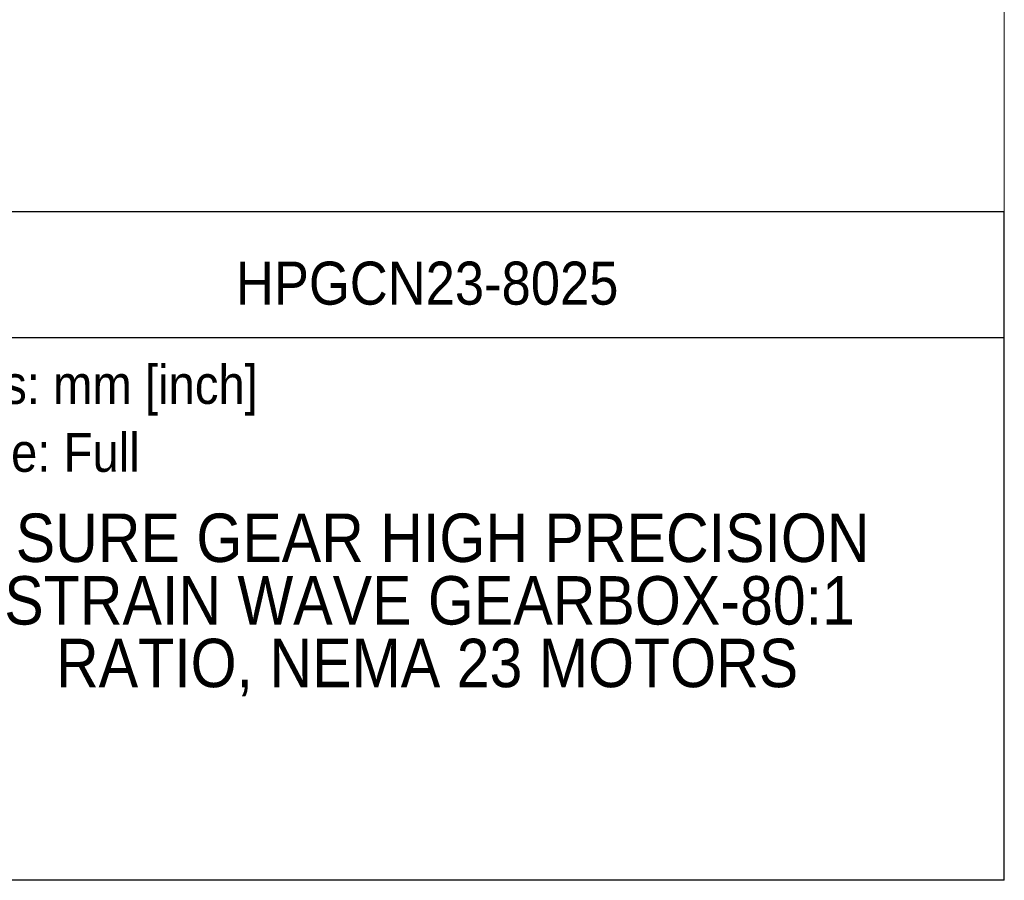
# Model space of a CAD drawing. Header units: millimetres. Extents: x 0 to 559, y 0 to 432.
# Tile 27 of 32: x 365 to 559, y 0 to 169. Entities that reach past the tile are written whole.
import ezdxf
from ezdxf.enums import TextEntityAlignment as Align

# ---------------------------------------------------------------- set-up
doc = ezdxf.new("R2010")
doc.units = ezdxf.units.MM
doc.header["$LTSCALE"] = 2
doc.linetypes.add('SLD-Solid', pattern=[0])
doc.layers.add('TEXT', color=140, linetype='SLD-Solid', lineweight=25)
doc.styles.add('SLDTEXTSTYLE0', font='GOTHIC.TTF', dxfattribs={"width": 0.913})

# ---------------------------------------------------------------- blocks, each defined once
blk = doc.blocks.new('SW_NOTE_0')
at = {"layer": 'TEXT', "color": 0, "insert": (0, 9.73), "char_height": 7.62, "attachment_point": 1, "style": 'SLDTEXTSTYLE0'}
blk.add_mtext('Scale: Full', dxfattribs=at)
blk = doc.blocks.new('SW_NOTE_0_1')
at = {"layer": 'TEXT', "color": 0, "insert": (0, 9.73), "char_height": 7.62, "attachment_point": 1, "style": 'SLDTEXTSTYLE0'}
blk.add_mtext('Units: mm [inch]', dxfattribs=at)
blk = doc.blocks.new('Block1')
at = {"layer": 'TEXT'}
for p, q in [((558.8, 131.53), (339.29, 131.53)), ((558.8, 0.01), (558.8, 131.53)), ((339.29, 106.79), (558.8, 106.79)), ((558.8, 0.01), (339.29, 0.01))]:
    blk.add_line(p, q, dxfattribs=at)
at = {"layer": 'TEXT', "color": 140}
for name, p in [('SW_NOTE_0_1', (345.18, 91.61)), ('SW_NOTE_0', (345.18, 78.26))]:
    blk.add_blockref(name, p, dxfattribs=at)
at = {"layer": 'TEXT', "color": 140, "style": 'SLDTEXTSTYLE0', "width": 0.913}
for tag, height, p in [('AUTOATTR0', 8.47, (407.55, 110.71)), ('AUTOATTR1_0', 9.53, (364.2, 59.77)), ('AUTOATTR1_1', 9.53, (361.95, 47.46)), ('AUTOATTR1_2', 9.53, (372.13, 35.14))]:
    blk.add_attdef(tag, text='', height=height, dxfattribs=at).set_placement(p, align=Align.BOTTOM_LEFT)
blk = doc.blocks.new('Block2')
at = {"color": 7, "linetype": 'SLD-Solid', "lineweight": 18}
for q in [(558.8, 431.81), (0, 0.01)]:
    blk.add_line((558.8, 0.01), q, dxfattribs=at)

msp = doc.modelspace()

# ---------------------------------------------------------------- block references
at = {"color": 7, "linetype": 'Continuous'}
msp.add_blockref('Block2', (0, 0), dxfattribs=at)
msp.add_blockref('Block1', (0, 0), dxfattribs=at).add_auto_attribs({'AUTOATTR0': 'HPGCN23-8025', 'AUTOATTR1_0': 'SURE GEAR HIGH PRECISION ', 'AUTOATTR1_1': 'STRAIN WAVE GEARBOX-80:1 ', 'AUTOATTR1_2': 'RATIO, NEMA 23 MOTORS '})

doc.saveas('drawing.dxf')
